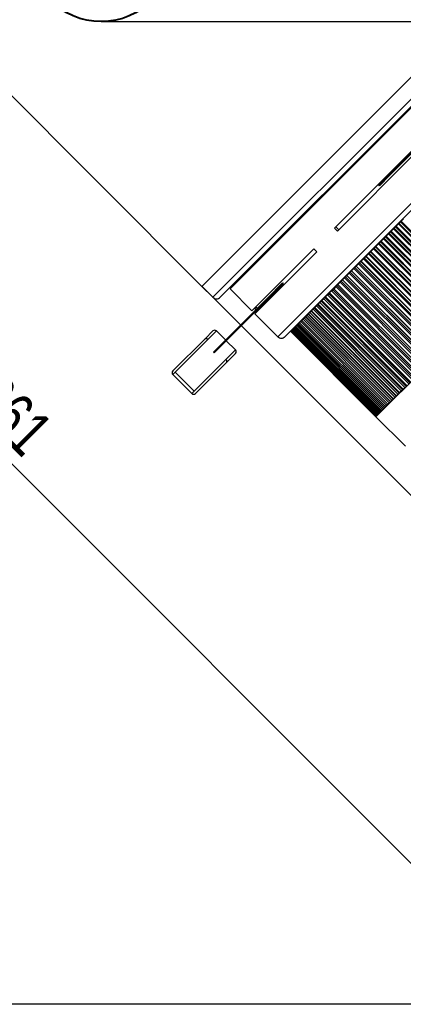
# Model space of a CAD drawing. Header units: millimetres. Extents: x 83 to 924, y 80 to 674.
# Tile 2 of 11: x 362 to 436, y 80 to 271. Entities that reach past the tile are written whole.
import ezdxf

# ---------------------------------------------------------------- set-up
doc = ezdxf.new("R2010")
doc.units = ezdxf.units.MM
doc.header["$PDSIZE"] = -1
doc.linetypes.add('SLD-Solid', pattern=[0])
doc.styles.add('SLDTEXTSTYLE0', font='TXT', dxfattribs={"width": 0.75})
doc.dimstyles.new('SLDDIMSTYLE0', dxfattribs={"dimtxt": 9, "dimasz": 3.556, "dimexe": 0, "dimexo": 0.0625, "dimgap": 2.25, "dimtad": 1, "dimdec": 0, "dimrnd": 1e-09, "dimzin": 12, "dimdsep": 46, "dimtxsty": 'SLDTEXTSTYLE0', "dimblk1": 'CLOSED', "dimblk2": 'CLOSED', "dimsah": 1, "dimcen": 0.09, "dimadec": 0, "dimazin": 3, "dimtfac": 1, "dimtdec": 0, "dimtofl": 0, "dimtmove": 0, "dimatfit": 3, "dimldrblk": 'CLOSED', "dimfxl": 1, "dimfrac": 2, "dimtolj": 1, "dimtzin": 12, "dimarcsym": 0})

# ---------------------------------------------------------------- blocks, each defined once
blk = doc.blocks.new('_Closed')
at = {"color": 0, "linetype": 'ByBlock', "lineweight": -2}
for p, q in [((-1, 0.166667), (0, 0)), ((-1, 0.166667), (-1, -0.166667)), ((0, 0), (-1, -0.166667)), ((0, 0), (-1, 0))]:
    blk.add_line(p, q, dxfattribs=at)
blk = doc.blocks.new('_D_3')
at = {"color": 0, "linetype": 'SLD-Solid', "lineweight": -2}
for p, q in [((420.34, 388.05), (549.35, 388.05)), ((549.35, 384.5), (549.35, 274.45)), ((377.64, 270.89), (549.35, 270.89))]:
    blk.add_line(p, q, dxfattribs=at)
at = {"layer": 'Defpoints', "color": 0, "linetype": 'SLD-Solid'}
for p in [(420.28, 388.05), (377.58, 270.89), (549.35, 270.89)]:
    blk.add_point(p, dxfattribs=at)
at = {"color": 0, "linetype": 'SLD-Solid', "lineweight": -2, "xscale": 3.556, "yscale": 3.556, "zscale": 3.556}
for p, rotation in [((549.35, 388.05), 90), ((549.35, 270.89), 270)]:
    blk.add_blockref('_Closed', p, dxfattribs=dict(at, rotation=rotation))
at = {"color": 0, "linetype": 'SLD-Solid', "lineweight": 18, "insert": (538.1, 331.11), "char_height": 9, "attachment_point": 2, "rotation": 90, "style": 'SLDTEXTSTYLE0'}
blk.add_mtext('\\A1;117', dxfattribs=at)
blk = doc.blocks.new('_D_4')
at = {"color": 0, "linetype": 'SLD-Solid', "lineweight": -2}
for p, q in [((299.76, 317.55), (263.74, 281.54)), ((266.26, 279.03), (445.95, 99.28)), ((497.85, 146.13), (448.47, 96.76))]:
    blk.add_line(p, q, dxfattribs=at)
at = {"layer": 'Defpoints', "color": 0, "linetype": 'SLD-Solid'}
for p in [(299.8, 317.59), (497.89, 146.18), (448.47, 96.76)]:
    blk.add_point(p, dxfattribs=at)
at = {"color": 0, "linetype": 'SLD-Solid', "lineweight": -2, "xscale": 3.556, "yscale": 3.556, "zscale": 3.556}
for p, rotation in [((263.74, 281.54), 134.9912715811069), ((448.47, 96.76), 314.991271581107)]:
    blk.add_blockref('_Closed', p, dxfattribs=dict(at, rotation=rotation))
at = {"color": 0, "linetype": 'SLD-Solid', "lineweight": 18, "insert": (363.45, 197.72), "char_height": 9, "attachment_point": 2, "rotation": 314.9913, "style": 'SLDTEXTSTYLE0'}
blk.add_mtext('\\A1;261', dxfattribs=at)
blk = doc.blocks.new('_D_5')
at = {"color": 0, "linetype": 'SLD-Solid', "lineweight": -2}
for p, q in [((443.17, 265.41), (553.92, 154.63)), ((397.2, 219.46), (507.95, 108.67)), ((510.46, 111.19), (551.4, 152.11))]:
    blk.add_line(p, q, dxfattribs=at)
at = {"layer": 'Defpoints', "color": 0, "linetype": 'SLD-Solid'}
for p in [(443.12, 265.45), (397.15, 219.5), (553.92, 154.63)]:
    blk.add_point(p, dxfattribs=at)
at = {"color": 0, "linetype": 'SLD-Solid', "lineweight": -2, "xscale": 3.556, "yscale": 3.556, "zscale": 3.556}
for p, rotation in [((553.92, 154.63), 44.99127158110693), ((507.95, 108.67), 224.9912715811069)]:
    blk.add_blockref('_Closed', p, dxfattribs=dict(at, rotation=rotation))
at = {"color": 0, "linetype": 'SLD-Solid', "lineweight": 18, "insert": (521.46, 138.09), "char_height": 9, "attachment_point": 2, "rotation": 44.9913, "style": 'SLDTEXTSTYLE0'}
blk.add_mtext('\\A1;65', dxfattribs=at)

msp = doc.modelspace()

# ---------------------------------------------------------------- linework, layer by layer
at = {"color": 7, "linetype": 'SLD-Solid', "lineweight": 25}
for p, q in [((397.15, 219.5), (299.8, 316.88)), ((397.15, 219.5), (443.12, 265.45)), ((397.15, 219.5), (443.12, 265.45)), ((399.28, 217.38), (445.24, 263.33)), ((445.24, 261.92), (400.69, 217.38)), ((442.56, 258.95), (402.6, 219)), ((411.86, 209.74), (451.82, 249.69)), ((451.86, 248.31), (413.27, 209.74)), ((438.15, 246.06), (422.9, 230.82)), ((438.72, 245.5), (423.47, 230.25)), ((438.7, 246.4), (433.44, 241.14)), ((438.85, 246.26), (433.59, 241)), ((433.44, 241.14), (431.49, 239.19)), ((433.59, 241), (431.63, 239.05)), ((433.59, 241), (433.44, 241.14)), ((431.63, 239.05), (431.49, 239.19)), ((430.95, 194.18), (468.12, 231.34)), ((435.34, 231.66), (434.87, 231.19)), ((435.34, 231.66), (435.43, 231.74)), ((451.82, 215.18), (435.34, 231.66)), ((435.43, 231.74), (435.71, 232.02)), ((435.43, 231.74), (451.9, 215.27)), ((435.71, 232.02), (435.85, 232.16)), ((435.71, 232.02), (452.18, 215.55)), ((436.31, 232.63), (435.85, 232.16)), ((435.85, 232.16), (452.32, 215.69)), ((422.9, 230.82), (423.47, 230.25)), ((423.15, 231.07), (423.72, 230.5)), ((433.39, 229.7), (432.91, 229.23)), ((433.39, 229.7), (433.49, 229.81)), ((449.86, 213.23), (433.39, 229.7)), ((433.49, 229.81), (433.78, 230.09)), ((433.49, 229.81), (449.97, 213.33)), ((433.78, 230.09), (433.89, 230.21)), ((433.78, 230.09), (450.25, 213.61)), ((434.37, 230.68), (433.89, 230.21)), ((433.89, 230.21), (450.37, 213.73)), ((434.37, 230.68), (434.46, 230.78)), ((450.84, 214.21), (434.37, 230.68)), ((434.46, 230.78), (434.74, 231.06)), ((434.46, 230.78), (450.93, 214.3)), ((434.74, 231.06), (434.87, 231.19)), ((434.74, 231.06), (451.22, 214.58)), ((434.87, 231.19), (451.35, 214.71)), ((431.43, 227.74), (430.95, 227.27)), ((431.43, 227.74), (431.55, 227.87)), ((447.9, 211.27), (431.43, 227.74)), ((431.55, 227.87), (431.84, 228.15)), ((431.55, 227.87), (448.03, 211.39)), ((431.84, 228.15), (431.93, 228.25)), ((431.84, 228.15), (448.31, 211.68)), ((432.4, 228.72), (431.93, 228.25)), ((431.93, 228.25), (448.4, 211.77)), ((432.4, 228.72), (432.52, 228.84)), ((448.88, 212.24), (432.4, 228.72)), ((432.52, 228.84), (432.81, 229.12)), ((432.52, 228.84), (449, 212.36)), ((432.81, 229.12), (432.91, 229.23)), ((432.81, 229.12), (449.28, 212.64)), ((432.91, 229.23), (449.38, 212.75)), ((418.87, 226.79), (406.84, 214.76)), ((419.44, 226.23), (407.41, 214.2)), ((418.87, 226.79), (419.44, 226.23)), ((429.48, 225.8), (429.02, 225.34)), ((429.48, 225.8), (429.63, 225.95)), ((445.96, 209.33), (429.48, 225.8)), ((429.63, 225.95), (429.91, 226.23)), ((429.63, 225.95), (446.11, 209.47)), ((429.91, 226.23), (429.98, 226.3)), ((429.91, 226.23), (446.38, 209.75)), ((430.45, 226.77), (429.98, 226.3)), ((429.98, 226.3), (446.46, 209.82)), ((430.45, 226.77), (430.59, 226.91)), ((446.92, 210.29), (430.45, 226.77)), ((430.59, 226.91), (430.87, 227.19)), ((430.59, 226.91), (447.06, 210.43)), ((430.87, 227.19), (430.95, 227.27)), ((430.87, 227.19), (447.34, 210.71)), ((430.95, 227.27), (447.43, 210.79)), ((427.58, 223.9), (427.13, 223.45)), ((427.58, 223.9), (427.75, 224.07)), ((444.06, 207.42), (427.58, 223.9)), ((427.75, 224.07), (428.02, 224.34)), ((427.75, 224.07), (444.22, 207.59)), ((428.02, 224.34), (428.07, 224.39)), ((428.02, 224.34), (444.49, 207.86)), ((428.53, 224.85), (428.07, 224.39)), ((428.07, 224.39), (444.54, 207.91)), ((428.53, 224.85), (428.69, 225)), ((445, 208.37), (428.53, 224.85)), ((428.69, 225), (428.96, 225.28)), ((428.69, 225), (445.16, 208.53)), ((428.96, 225.28), (429.02, 225.34)), ((428.96, 225.28), (445.43, 208.8)), ((429.02, 225.34), (445.49, 208.86)), ((425.74, 222.06), (425.31, 221.63)), ((425.74, 222.06), (425.93, 222.25)), ((442.22, 205.58), (425.74, 222.06)), ((425.93, 222.25), (426.19, 222.51)), ((425.93, 222.25), (442.4, 205.77)), ((426.19, 222.51), (426.21, 222.53)), ((426.19, 222.51), (442.66, 206.03)), ((426.65, 222.97), (426.21, 222.53)), ((426.21, 222.53), (442.68, 206.05)), ((426.65, 222.97), (426.83, 223.15)), ((443.13, 206.5), (426.65, 222.97)), ((426.83, 223.15), (427.1, 223.42)), ((426.83, 223.15), (443.3, 206.67)), ((427.1, 223.42), (427.13, 223.45)), ((427.1, 223.42), (443.57, 206.94)), ((427.13, 223.45), (443.61, 206.97)), ((403.26, 219.94), (403.4, 219.8)), ((409.93, 217.28), (412.81, 220.17)), ((410.07, 217.14), (412.95, 220.02)), ((412.81, 220.17), (412.95, 220.02)), ((423.35, 219.67), (423.57, 219.89)), ((423.98, 220.3), (423.57, 219.89)), ((423.57, 219.89), (440.05, 203.42)), ((423.98, 220.3), (424.18, 220.5)), ((440.46, 203.83), (423.98, 220.3)), ((424.18, 220.5), (424.43, 220.75)), ((424.18, 220.5), (440.66, 204.03)), ((424.85, 221.17), (424.43, 220.75)), ((424.43, 220.75), (440.9, 204.27)), ((424.85, 221.17), (425.04, 221.36)), ((441.33, 204.69), (424.85, 221.17)), ((425.04, 221.36), (425.3, 221.62)), ((425.04, 221.36), (441.52, 204.89)), ((425.3, 221.62), (425.31, 221.63)), ((425.3, 221.62), (441.77, 205.14)), ((425.31, 221.63), (441.78, 205.15)), ((399.28, 217.38), (397.15, 219.5)), ((402.6, 219), (406.84, 214.76)), ((421.54, 217.86), (421.76, 218.08)), ((421.76, 218.08), (421.94, 218.26)), ((421.76, 218.08), (438.23, 201.6)), ((422.33, 218.65), (421.94, 218.26)), ((421.94, 218.26), (438.41, 201.79)), ((422.33, 218.65), (422.54, 218.86)), ((438.8, 202.17), (422.33, 218.65)), ((422.54, 218.86), (422.74, 219.06)), ((422.54, 218.86), (439.01, 202.38)), ((423.14, 219.46), (422.74, 219.06)), ((422.74, 219.06), (439.22, 202.59)), ((423.14, 219.46), (423.35, 219.67)), ((439.61, 202.98), (423.14, 219.46)), ((423.35, 219.67), (439.82, 203.19)), ((399.39, 206.75), (409.93, 217.28)), ((399.53, 206.61), (410.07, 217.14)), ((409.93, 217.28), (410.07, 217.14)), ((419.61, 215.93), (419.73, 216.05)), ((420.06, 216.39), (419.73, 216.05)), ((419.73, 216.05), (436.2, 199.57)), ((420.06, 216.39), (420.29, 216.61)), ((436.54, 199.91), (420.06, 216.39)), ((420.29, 216.61), (420.43, 216.75)), ((420.29, 216.61), (436.76, 200.13)), ((420.79, 217.11), (420.43, 216.75)), ((420.43, 216.75), (436.91, 200.28)), ((420.79, 217.11), (421.01, 217.33)), ((437.26, 200.63), (420.79, 217.11)), ((421.01, 217.33), (421.17, 217.49)), ((421.01, 217.33), (437.48, 200.85)), ((421.54, 217.86), (421.17, 217.49)), ((421.17, 217.49), (437.64, 201.01)), ((438.01, 201.38), (421.54, 217.86)), ((407.33, 215.25), (407.61, 214.97)), ((407.41, 214.2), (411.86, 209.74)), ((407.64, 215.56), (407.92, 215.28)), ((407.75, 214.83), (407.9, 214.68)), ((408.06, 215.13), (408.2, 214.99)), ((417.56, 213.88), (417.8, 214.12)), ((417.8, 214.12), (417.85, 214.17)), ((417.8, 214.12), (434.27, 197.64)), ((418.13, 214.45), (417.85, 214.17)), ((417.85, 214.17), (434.32, 197.69)), ((418.13, 214.45), (418.36, 214.68)), ((434.6, 197.97), (418.13, 214.45)), ((418.36, 214.68), (418.44, 214.76)), ((418.36, 214.68), (434.84, 198.21)), ((418.73, 215.06), (418.44, 214.76)), ((418.44, 214.76), (434.91, 198.28)), ((418.73, 215.06), (418.97, 215.29)), ((435.21, 198.58), (418.73, 215.06)), ((418.97, 215.29), (419.06, 215.39)), ((418.97, 215.29), (435.44, 198.81)), ((419.38, 215.7), (419.06, 215.39)), ((419.06, 215.39), (435.54, 198.91)), ((419.38, 215.7), (419.61, 215.93)), ((435.85, 199.22), (419.38, 215.7)), ((419.61, 215.93), (436.08, 199.45)), ((415.74, 212.06), (415.93, 212.26)), ((416.12, 212.45), (415.93, 212.26)), ((415.93, 212.26), (432.41, 195.78)), ((416.12, 212.45), (416.34, 212.67)), ((432.6, 195.97), (416.12, 212.45)), ((416.56, 212.88), (416.34, 212.67)), ((416.34, 212.67), (432.82, 196.19)), ((416.56, 212.88), (416.8, 213.12)), ((433.03, 196.4), (416.56, 212.88)), ((417.04, 213.36), (416.8, 213.12)), ((416.8, 213.12), (433.27, 196.65)), ((416.8, 213.12), (433.27, 196.64)), ((416.8, 213.12), (416.8, 213.12)), ((417.04, 213.36), (417.28, 213.6)), ((433.51, 196.88), (417.04, 213.36)), ((417.28, 213.6), (417.3, 213.63)), ((417.28, 213.6), (433.75, 197.12)), ((417.56, 213.88), (417.3, 213.63)), ((417.3, 213.63), (433.78, 197.15)), ((434.03, 197.41), (417.56, 213.88)), ((397.75, 209.35), (399.27, 210.86)), ((399.97, 210.86), (398.32, 209.22)), ((401.74, 209.1), (399.97, 210.86)), ((414.41, 210.73), (414.42, 210.74)), ((414.41, 210.73), (430.88, 194.25)), ((430.88, 194.25), (414.41, 210.73)), ((414.41, 210.73), (414.41, 210.73)), ((414.45, 210.77), (414.42, 210.74)), ((414.42, 210.74), (430.89, 194.27)), ((414.45, 210.77), (414.49, 210.81)), ((430.92, 194.29), (414.45, 210.77)), ((414.54, 210.86), (414.49, 210.81)), ((414.49, 210.81), (430.96, 194.33)), ((414.54, 210.86), (414.6, 210.93)), ((431.01, 194.38), (414.54, 210.86)), ((414.68, 211), (414.6, 210.93)), ((414.6, 210.93), (431.07, 194.45)), ((414.68, 211), (414.77, 211.09)), ((431.15, 194.52), (414.68, 211)), ((414.71, 211.18), (414.78, 211.11)), ((414.87, 211.19), (414.77, 211.09)), ((414.77, 211.09), (431.24, 194.61)), ((414.87, 211.19), (414.99, 211.31)), ((431.34, 194.71), (414.87, 211.19)), ((415.11, 211.43), (414.99, 211.31)), ((414.99, 211.31), (431.46, 194.83)), ((415.11, 211.43), (415.25, 211.58)), ((431.58, 194.95), (415.11, 211.43)), ((415.4, 211.72), (415.25, 211.58)), ((415.25, 211.58), (431.73, 195.1)), ((415.4, 211.72), (415.57, 211.89)), ((431.87, 195.24), (415.4, 211.72)), ((415.74, 212.06), (415.57, 211.89)), ((415.57, 211.89), (432.04, 195.41)), ((432.21, 195.58), (415.74, 212.06)), ((391.49, 203.09), (397.75, 209.35)), ((398.32, 209.22), (391.93, 202.83)), ((403.65, 207.19), (401.88, 208.95)), ((399.39, 206.75), (399.53, 206.61)), ((401.81, 205.34), (403.65, 207.19)), ((403.65, 206.48), (401.96, 204.79)), ((395.61, 199.15), (401.81, 205.34)), ((401.96, 204.79), (395.87, 198.7)), ((391.93, 202.83), (391.49, 202.38)), ((391.93, 202.83), (395.61, 199.15)), ((391.49, 202.38), (395.16, 198.7)), ((395.16, 198.7), (395.61, 199.15)), ((435.21, 198.58), (435.44, 198.81)), ((435.44, 198.81), (435.54, 198.91)), ((435.85, 199.22), (435.54, 198.91)), ((435.85, 199.22), (436.08, 199.45)), ((436.08, 199.45), (436.2, 199.57)), ((436.54, 199.91), (436.2, 199.57)), ((433.51, 196.88), (433.27, 196.65)), ((433.51, 196.88), (433.75, 197.12)), ((433.75, 197.12), (433.78, 197.15)), ((434.03, 197.41), (433.78, 197.15)), ((434.03, 197.41), (434.27, 197.64)), ((434.27, 197.64), (434.32, 197.69)), ((434.6, 197.97), (434.32, 197.69)), ((434.6, 197.97), (434.84, 198.21)), ((434.84, 198.21), (434.91, 198.28)), ((435.21, 198.58), (434.91, 198.28)), ((431.58, 194.95), (431.46, 194.83)), ((431.58, 194.95), (431.73, 195.1)), ((431.87, 195.24), (431.73, 195.1)), ((431.87, 195.24), (432.04, 195.41)), ((432.21, 195.58), (432.04, 195.41)), ((432.21, 195.58), (432.41, 195.78)), ((432.6, 195.97), (432.41, 195.78)), ((432.6, 195.97), (432.82, 196.19)), ((433.03, 196.4), (432.82, 196.19)), ((433.03, 196.4), (433.27, 196.64)), ((433.27, 196.64), (433.27, 196.65)), ((430.88, 194.25), (430.89, 194.27)), ((430.88, 194.25), (430.88, 194.25)), ((430.92, 194.29), (430.89, 194.27)), ((430.92, 194.29), (430.96, 194.33)), ((430.95, 194.18), (436.66, 188.47)), ((431.01, 194.38), (430.96, 194.33)), ((431.01, 194.38), (431.07, 194.45)), ((431.15, 194.52), (431.07, 194.45)), ((431.15, 194.52), (431.24, 194.61)), ((431.34, 194.71), (431.24, 194.61)), ((431.34, 194.71), (431.46, 194.83))]:
    msp.add_line(p, q, dxfattribs=at)
msp.add_line((923.71, 80.15), (82.71, 80.15))
at = {"color": 7, "linetype": 'SLD-Solid', "lineweight": 25, "flags": 128}
for points in [[(397.75, 209.35), (397.8, 209.39), (397.86, 209.41), (397.93, 209.42), (398.01, 209.4), (398.09, 209.38), (398.17, 209.34), (398.25, 209.28), (398.32, 209.22)], [(401.96, 204.79), (401.99, 204.84), (402.01, 204.89), (402.01, 204.96), (402, 205.04), (401.97, 205.11), (401.93, 205.19), (401.87, 205.27), (401.81, 205.34)]]:
    msp.add_lwpolyline(points, dxfattribs=at)
at = {"color": 7, "linetype": 'SLD-Solid', "lineweight": 25}
for centre, radius, start, end in [((377.58, 285.05), 14.16, 180, 0), ((377.58, 285.05), 14.02, 180, 0), ((399.98, 218.09), 1, 224.9913, 314.9913), ((399.62, 210.51), 0.5, 44.9913, 134.9913), ((412.57, 210.45), 1, 224.9913, 314.9913), ((403.3, 206.83), 0.5, 314.9913, 44.9913), ((391.84, 202.73), 0.5, 134.9913, 224.9913), ((395.52, 199.06), 0.5, 224.9913, 314.9913)]:
    msp.add_arc(centre, radius, start, end, dxfattribs=at)

# ---------------------------------------------------------------- dimensions: what is measured, and where the dimension line sits
at = {"color": 5, "linetype": 'SLD-Solid', "lineweight": 18}
for base, p1, p2, angle, picture, middle in [((549.35, 270.89), (420.28, 388.05), (377.58, 270.89), 90, '_D_3', (549.35, 331.11)), ((448.47, 96.76), (299.8, 317.59), (497.89, 146.18), 314.9913, '_D_4', (355.49, 189.77)), ((553.92, 154.63), (397.15, 219.5), (443.12, 265.45), 44.9913, '_D_5', (529.42, 130.14))]:
    dim = msp.add_linear_dim(base=base, p1=p1, p2=p2, angle=angle, dimstyle='SLDDIMSTYLE0', dxfattribs=at)
    dim.commit()
    dim.dimension.update_dxf_attribs({"geometry": picture, "text_midpoint": middle, "dimtype": 160})

doc.saveas('drawing.dxf')
